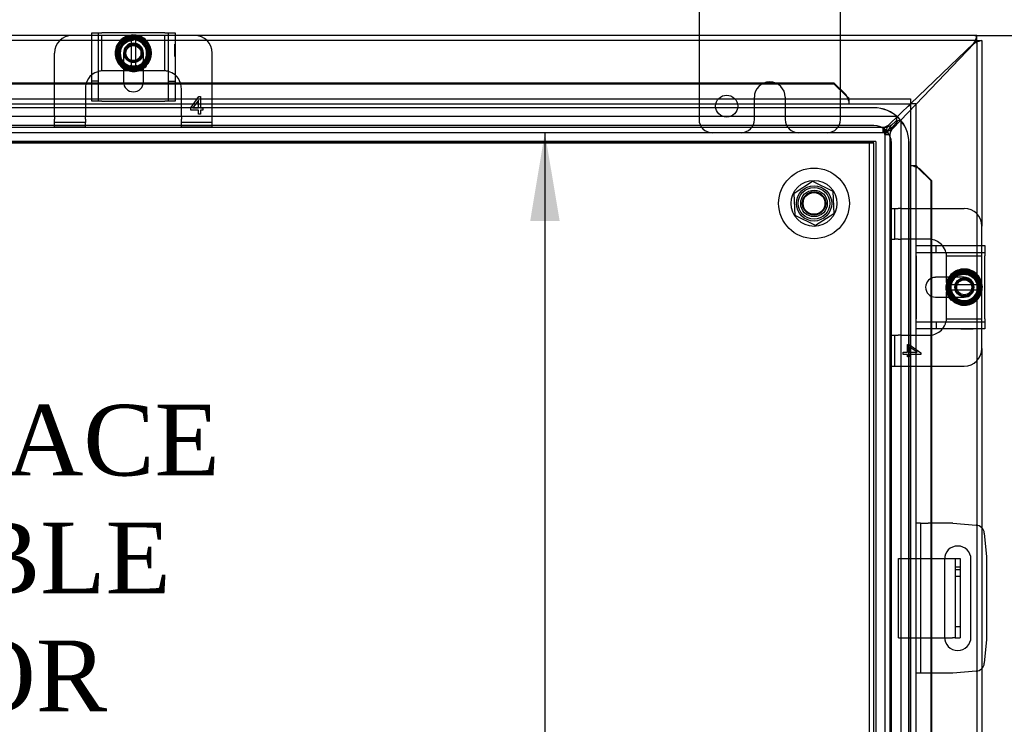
# Model space of a CAD drawing. Header units: inches. Extents: x 1 to 240, y -1 to 159.
# Tile 30 of 63: x 68 to 82, y 87 to 97. Entities that reach past the tile are written whole.
import ezdxf
from ezdxf.enums import TextEntityAlignment as Align
from ezdxf.lldxf.tags import DXFTag

# ---------------------------------------------------------------- set-up
doc = ezdxf.new("R2010")
doc.units = ezdxf.units.IN
doc.header["$MEASUREMENT"] = 0
for name, color, linetype in [('COM40153-1', 7, 'Continuous'), ('COM40153-2', 7, 'Continuous'), ('COM40678', 7, 'Continuous'), ('COM42667', 7, 'Continuous'), ('COM42780', 7, 'Continuous'), ('COM48588', 7, 'Continuous'), ('COM48600', 7, 'Continuous'), ('COM48614', 7, 'Continuous'), ('COM70220', 7, 'Continuous'), ('Default', 7, 'Continuous'), ('DV4_Default', 7, 'Continuous'), ('FET07720', 7, 'Continuous'), ('NTS166105', 7, 'Continuous'), ('SCC19011', 7, 'Continuous'), ('SPR20265', 7, 'Continuous'), ('STD26089', 7, 'Continuous'), ('WAF25035', 7, 'Continuous'), ('WAF25059', 7, 'Continuous')]:
    doc.layers.add(name, color=color, linetype=linetype)
doc.styles.add('SEACAD_Times_New_Roman', font='times.ttf')
tags = doc.linetypes.add('HIDDEN2', pattern=[0.1875, 0.125, -0.0625]).pattern_tags.tags
tags[6:7] = [DXFTag(74, 4), DXFTag(75, 0), DXFTag(340, '0'), DXFTag(46, 0.0), DXFTag(50, 0.0), DXFTag(44, 0.0), DXFTag(45, 0.0)]
tags[4:5] = [DXFTag(74, 4), DXFTag(75, 0), DXFTag(340, '0'), DXFTag(46, 0.0), DXFTag(50, 0.0), DXFTag(44, 0.0), DXFTag(45, 0.0)]
doc.dimstyles.new('HAMMOND_(STH_-_240x160)', dxfattribs={"dimtxt": 1, "dimasz": 1.25, "dimexe": 0.5, "dimexo": 0.5, "dimgap": 0.25, "dimtad": 0, "dimtih": 1, "dimtoh": 1, "dimlfac": 0.125, "dimzin": 0, "dimdsep": 46, "dimtxsty": 'SEACAD_Times_New_Roman', "dimblk1": '_SE_FILLED', "dimblk2": '_SE_FILLED', "dimsah": 1, "dimcen": 0.5, "dimadec": 0, "dimazin": 0, "dimtfac": 0.8, "dimtofl": 0, "dimtmove": 0, "dimatfit": 3, "dimfxl": 1, "dimtolj": 1, "dimtzin": 0, "dimarcsym": 0})

# ---------------------------------------------------------------- blocks, each defined once
blk = doc.blocks.new('SE5')
at = {"layer": 'COM40153-1', "color": 7, "linetype": 'HIDDEN2'}
for p, q in [((80.887, 88.565), (80.887, 89.69)), ((80.887, 89.69), (81.539, 89.69)), ((81.762, 89.565), (81.69, 89.565)), ((81.762, 89.527), (81.69, 89.527)), ((81.69, 89.44), (81.762, 89.44)), ((81.69, 88.727), (81.762, 88.727)), ((80.887, 88.565), (81.539, 88.565))]:
    blk.add_line(p, q, dxfattribs=at)
at = {"layer": 'COM40153-1', "color": 7, "linetype": 'Continuous'}
for p, q in [((81.539, 89.69), (81.654, 89.69)), ((81.654, 89.69), (81.69, 89.69)), ((81.69, 89.69), (81.762, 89.69)), ((81.69, 89.69), (81.69, 88.565)), ((81.762, 89.69), (81.762, 88.565)), ((81.539, 88.565), (81.654, 88.565)), ((81.69, 88.565), (81.654, 88.565)), ((81.69, 88.565), (81.762, 88.565))]:
    blk.add_line(p, q, dxfattribs=at)
at = {"layer": 'COM40153-2', "color": 7, "linetype": 'Continuous'}
for p, q in [((81.202, 90.19), (81.132, 90.19)), ((81.202, 90.19), (81.202, 88.065)), ((81.202, 90.19), (81.307, 90.19)), ((81.655, 90.19), (81.307, 90.19)), ((81.655, 90.19), (81.989, 90.161)), ((82.102, 90.047), (82.132, 89.713)), ((81.538, 89.677), (81.538, 88.577)), ((81.913, 88.577), (81.913, 89.677)), ((82.132, 89.713), (82.132, 88.542)), ((82.132, 88.542), (82.102, 88.208)), ((81.202, 88.065), (81.132, 88.065)), ((81.307, 88.065), (81.202, 88.065)), ((81.655, 88.065), (81.307, 88.065)), ((81.989, 88.094), (81.655, 88.065))]:
    blk.add_line(p, q, dxfattribs=at)
for centre, radius, start, end in [((81.978, 90.036), 0.125, 5, 85), ((81.726, 89.677), 0.188, 0, 180), ((81.726, 88.577), 0.188, 180, 0), ((81.978, 88.219), 0.125, 275, 355)]:
    blk.add_arc(centre, radius, start, end, dxfattribs=at)
at = {"layer": 'COM40678', "color": 7, "linetype": 'HIDDEN2'}
for p, q in [((80.444, 95.587), (59.694, 95.587)), ((80.569, 95.587), (80.444, 95.587)), ((80.474, 95.587), (80.474, 68.587)), ((80.569, 95.587), (80.569, 68.587))]:
    blk.add_line(p, q, dxfattribs=at)
blk.add_circle((79.694, 94.712), 0.25, dxfattribs=at)
at = {"layer": 'COM42667', "color": 7, "linetype": 'Continuous'}
for p, q in [((69.48, 97.126), (69.623, 97.126)), ((69.48, 96.19), (69.48, 97.126)), ((70.514, 97.126), (69.623, 97.126)), ((70.514, 97.126), (70.657, 97.126)), ((70.657, 97.126), (70.657, 96.19)), ((69.928, 96.631), (69.928, 96.431)), ((70.209, 96.431), (70.209, 96.631)), ((81.138, 93.971), (81.138, 94.114)), ((81.138, 94.114), (82.108, 94.114)), ((82.108, 94.114), (82.108, 93.971)), ((81.138, 93.971), (81.138, 93.08)), ((82.108, 93.08), (82.108, 93.971)), ((81.612, 93.666), (81.412, 93.666)), ((81.412, 93.385), (81.612, 93.385)), ((81.138, 92.937), (81.138, 93.08)), ((82.108, 93.08), (82.108, 92.937)), ((82.108, 92.937), (81.138, 92.937))]:
    blk.add_line(p, q, dxfattribs=at)
at = {"layer": 'COM42667', "color": 7, "linetype": 'HIDDEN2'}
for p, q in [((69.575, 96.156), (69.575, 97.126)), ((70.562, 97.126), (70.562, 96.156)), ((70.656, 96.963), (70.657, 96.963)), ((70.656, 96.93), (70.656, 96.963)), ((70.656, 96.93), (70.657, 96.93)), ((70.656, 96.905), (70.656, 96.93)), ((69.928, 96.837), (69.928, 96.631)), ((70.209, 96.631), (70.209, 96.837)), ((70.656, 96.905), (70.657, 96.905)), ((70.656, 96.79), (70.656, 96.905)), ((70.656, 96.899), (70.657, 96.899)), ((70.656, 96.82), (70.657, 96.82)), ((70.656, 96.79), (70.657, 96.79)), ((69.575, 96.44), (69.48, 96.44)), ((70.562, 96.44), (70.657, 96.44)), ((69.48, 96.156), (69.48, 96.19)), ((69.623, 96.156), (69.48, 96.156)), ((69.623, 96.156), (70.514, 96.156)), ((70.657, 96.156), (70.514, 96.156)), ((70.657, 96.19), (70.657, 96.156)), ((81.138, 94.019), (82.108, 94.019)), ((81.421, 94.019), (81.421, 94.114)), ((81.819, 93.666), (81.612, 93.666)), ((81.612, 93.385), (81.819, 93.385)), ((82.108, 93.032), (81.138, 93.032)), ((81.421, 93.032), (81.421, 92.937)), ((81.771, 92.938), (81.771, 92.937)), ((81.771, 92.938), (81.886, 92.938)), ((81.801, 92.938), (81.801, 92.937)), ((81.88, 92.938), (81.88, 92.937)), ((81.886, 92.938), (81.886, 92.937)), ((81.886, 92.938), (81.911, 92.938)), ((81.911, 92.938), (81.911, 92.937)), ((81.911, 92.938), (81.944, 92.938)), ((81.944, 92.938), (81.944, 92.937))]:
    blk.add_line(p, q, dxfattribs=at)
for centre, radius, start, end in [((70.069, 96.837), 0.141, 0, 180), ((81.819, 93.525), 0.14, 270, 90)]:
    blk.add_arc(centre, radius, start, end, dxfattribs=at)
at = {"layer": 'COM42667', "color": 7, "linetype": 'Continuous'}
for centre, radius, start, end in [((70.069, 96.431), 0.141, 180, 0), ((81.412, 93.525), 0.14, 90, 270)]:
    blk.add_arc(centre, radius, start, end, dxfattribs=at)
at = {"layer": 'COM42780', "color": 7, "linetype": 'Continuous'}
for p, q in [((69.48, 97.087), (69.203, 97.087)), ((70.934, 97.087), (70.657, 97.087)), ((68.953, 96.415), (68.953, 96.837)), ((71.184, 96.415), (71.184, 96.837)), ((70.003, 96.587), (69.928, 96.587)), ((70.209, 96.587), (70.137, 96.587)), ((81.356, 94.641), (81.819, 94.641)), ((82.069, 94.114), (82.069, 94.391)), ((81.569, 93.591), (81.569, 93.666)), ((81.569, 93.385), (81.569, 93.457)), ((82.069, 92.66), (82.069, 92.937)), ((81.356, 92.41), (81.819, 92.41))]:
    blk.add_line(p, q, dxfattribs=at)
at = {"layer": 'COM42780', "color": 7, "linetype": 'HIDDEN2'}
for p, q in [((69.576, 97.087), (69.48, 97.087)), ((69.624, 97.087), (69.576, 97.087)), ((69.629, 97.087), (69.624, 97.087)), ((69.624, 96.587), (69.624, 97.087)), ((69.772, 97.087), (69.629, 97.087)), ((70.013, 97.087), (69.772, 97.087)), ((70.366, 97.087), (70.115, 97.087)), ((70.509, 97.087), (70.366, 97.087)), ((70.514, 97.087), (70.509, 97.087)), ((70.562, 97.087), (70.514, 97.087)), ((70.514, 96.587), (70.514, 97.087)), ((70.657, 97.087), (70.562, 97.087)), ((69.64, 96.587), (69.629, 96.587)), ((69.772, 96.587), (69.64, 96.587)), ((69.928, 96.587), (69.772, 96.587)), ((70.366, 96.587), (70.209, 96.587)), ((70.497, 96.587), (70.366, 96.587)), ((70.509, 96.587), (70.497, 96.587)), ((68.953, 95.939), (68.953, 96.415)), ((71.184, 95.939), (71.184, 96.415)), ((69.39, 96.337), (69.39, 95.939)), ((70.747, 95.939), (70.747, 96.337)), ((70.879, 96.061), (70.994, 96.223)), ((70.994, 96.223), (71.019, 96.223)), ((71.019, 96.223), (71.019, 96.061)), ((70.988, 96.173), (70.909, 96.061)), ((70.988, 96.061), (70.988, 96.173)), ((70.879, 96.032), (70.879, 96.061)), ((70.988, 96.032), (70.879, 96.032)), ((70.909, 96.061), (70.988, 96.061)), ((70.988, 95.973), (70.988, 96.032)), ((71.019, 95.973), (70.988, 95.973)), ((71.019, 96.061), (71.052, 96.061)), ((71.052, 96.032), (71.019, 96.032)), ((71.019, 96.032), (71.019, 95.973)), ((71.052, 96.061), (71.052, 96.032)), ((68.953, 95.939), (68.953, 95.905)), ((68.953, 95.855), (68.953, 95.905)), ((69.39, 95.855), (68.953, 95.855)), ((68.953, 95.788), (68.953, 95.855)), ((69.39, 95.905), (69.39, 95.939)), ((69.39, 95.905), (69.39, 95.855)), ((69.39, 95.788), (69.39, 95.855)), ((70.747, 95.939), (70.747, 95.905)), ((70.747, 95.855), (70.747, 95.905)), ((71.184, 95.855), (70.747, 95.855)), ((70.747, 95.788), (70.747, 95.855)), ((71.184, 95.905), (71.184, 95.939)), ((71.184, 95.855), (71.184, 95.905)), ((71.184, 95.788), (71.184, 95.855)), ((69.39, 95.788), (68.953, 95.788)), ((71.184, 95.788), (70.747, 95.788)), ((80.769, 94.641), (80.836, 94.641)), ((80.769, 94.204), (80.769, 94.641)), ((80.836, 94.204), (80.836, 94.641)), ((80.836, 94.641), (80.886, 94.641)), ((80.92, 94.641), (80.886, 94.641)), ((80.92, 94.641), (81.356, 94.641)), ((80.769, 94.204), (80.836, 94.204)), ((80.886, 94.204), (80.836, 94.204)), ((80.886, 94.204), (80.92, 94.204)), ((81.319, 94.204), (80.92, 94.204)), ((82.069, 94.018), (82.069, 94.114)), ((82.069, 93.97), (82.069, 94.018)), ((81.568, 93.97), (82.069, 93.97)), ((81.569, 93.954), (81.568, 93.965)), ((81.569, 93.822), (81.569, 93.954)), ((82.069, 93.965), (82.069, 93.97)), ((82.069, 93.822), (82.069, 93.965)), ((81.569, 93.666), (81.569, 93.822)), ((82.069, 93.581), (82.069, 93.822)), ((82.069, 93.228), (82.069, 93.479)), ((81.569, 93.228), (81.569, 93.385)), ((81.569, 93.097), (81.569, 93.228)), ((82.069, 93.085), (82.069, 93.228)), ((81.568, 93.085), (81.569, 93.097)), ((81.568, 93.08), (82.069, 93.08)), ((82.069, 93.08), (82.069, 93.085)), ((82.069, 93.032), (82.069, 93.08)), ((82.069, 92.937), (82.069, 93.032)), ((80.769, 92.847), (80.836, 92.847)), ((80.769, 92.41), (80.769, 92.847)), ((80.836, 92.41), (80.836, 92.847)), ((80.836, 92.847), (80.886, 92.847)), ((80.92, 92.847), (80.886, 92.847)), ((80.92, 92.847), (81.319, 92.847)), ((80.954, 92.575), (80.954, 92.606)), ((80.954, 92.606), (81.014, 92.606)), ((81.014, 92.606), (81.014, 92.715)), ((81.014, 92.715), (81.042, 92.715)), ((81.042, 92.715), (81.204, 92.6)), ((81.155, 92.606), (81.042, 92.685)), ((81.042, 92.685), (81.042, 92.606)), ((81.042, 92.606), (81.155, 92.606)), ((81.204, 92.6), (81.204, 92.575)), ((81.014, 92.575), (80.954, 92.575)), ((81.014, 92.542), (81.014, 92.575)), ((81.042, 92.542), (81.014, 92.542)), ((81.204, 92.575), (81.042, 92.575)), ((81.042, 92.575), (81.042, 92.542)), ((80.769, 92.41), (80.836, 92.41)), ((80.836, 92.41), (80.886, 92.41)), ((80.886, 92.41), (80.92, 92.41)), ((80.92, 92.41), (81.356, 92.41))]:
    blk.add_line(p, q, dxfattribs=at)
for centre, radius in [((70.069, 96.837), 0.195), ((70.069, 96.837), 0.125), ((70.069, 96.837), 0.106), ((81.819, 93.525), 0.195), ((81.819, 93.525), 0.125), ((81.819, 93.525), 0.106)]:
    blk.add_circle(centre, radius, dxfattribs=at)
at = {"layer": 'COM42780', "color": 7, "linetype": 'Continuous'}
for centre, start, end in [((69.203, 96.837), 90, 180), ((70.934, 96.837), 0, 90), ((69.64, 96.337), 129.9324, 161.9957), ((70.497, 96.337), 18.0043, 50.0676), ((81.819, 94.391), 0, 90), ((81.319, 93.954), 39.9324, 81.31), ((81.319, 93.097), 278.69, 320.0676), ((81.819, 92.66), 270, 0)]:
    blk.add_arc(centre, 0.25, start, end, dxfattribs=at)
at = {"layer": 'COM42780', "color": 7, "linetype": 'HIDDEN2'}
for centre, start, end in [((69.64, 96.337), 105.0028, 129.9324), ((69.64, 96.337), 93.8357, 105.0028), ((69.64, 96.337), 92.6763, 93.8357), ((70.497, 96.337), 86.1643, 87.3237), ((70.497, 96.337), 74.9972, 86.1643), ((70.497, 96.337), 50.0676, 74.9972), ((69.64, 96.337), 161.9957, 180), ((70.497, 96.337), 0, 18.0043), ((81.319, 93.954), 81.31, 90), ((81.319, 93.954), 15.0028, 39.9324), ((81.319, 93.954), 3.8357, 15.0028), ((81.319, 93.954), 2.6763, 3.8357), ((81.319, 93.097), 320.0676, 344.9972), ((81.319, 93.097), 344.9972, 356.1643), ((81.319, 93.097), 356.1643, 357.3237), ((81.319, 93.097), 270, 278.69)]:
    blk.add_arc(centre, 0.25, start, end, dxfattribs=at)
at = {"layer": 'COM48588', "color": 7, "linetype": 'Continuous'}
for p, q in [((69.203, 97.087), (58.141, 97.087)), ((81.997, 97.087), (70.934, 97.087)), ((81.997, 97.086), (81.997, 97.087)), ((81.997, 97.015), (81.997, 97.086)), ((81.06, 96.119), (81.955, 96.979)), ((81.955, 96.979), (81.966, 96.999)), ((81.955, 96.979), (81.966, 96.986))]:
    blk.add_line(p, q, dxfattribs=at)
at = {"layer": 'COM48588', "color": 7, "linetype": 'HIDDEN2'}
for p, q in [((70.004, 97.015), (58.141, 97.015)), ((81.996, 97.015), (70.129, 97.015)), ((80.749, 95.82), (81.06, 96.119)), ((80.852, 95.942), (59.286, 95.942)), ((80.789, 95.82), (80.851, 95.875)), ((80.686, 95.784), (59.451, 95.784)), ((80.686, 95.712), (59.451, 95.712)), ((80.667, 95.785), (80.667, 95.784)), ((80.667, 95.784), (80.667, 95.712)), ((80.686, 95.784), (80.686, 95.712))]:
    blk.add_line(p, q, dxfattribs=at)
at = {"layer": 'COM48588', "color": 7, "linetype": 'Continuous'}
for centre, radius, start, end in [((81.704, 97.141), 0.298, 331.6341, 349.449), ((81.927, 97.059), 0.0825, 298.5069, 328.1613)]:
    blk.add_arc(centre, radius, start, end, dxfattribs=at)
at = {"layer": 'COM48588', "color": 7, "linetype": 'HIDDEN2'}
for centre, radius, start, end in [((80.822, 95.909), 0.045, 311.3644, 48.2294), ((80.627, 95.991), 0.21, 280.8736, 305.4939), ((80.669, 96), 0.216, 274.5091, 303.884)]:
    blk.add_arc(centre, radius, start, end, dxfattribs=at)
for points in [[(80.749, 95.82), (80.742, 95.808), (80.735, 95.796), (80.721, 95.773), (80.715, 95.762), (80.701, 95.743), (80.694, 95.735), (80.68, 95.722), (80.673, 95.717), (80.667, 95.715)], [(80.789, 95.82), (80.781, 95.806), (80.772, 95.792), (80.755, 95.766), (80.746, 95.754), (80.729, 95.734), (80.72, 95.726), (80.703, 95.715), (80.695, 95.712), (80.686, 95.712)]]:
    blk.add_open_spline(points, degree=3, knots=[0, 0, 0, 0, 0.25, 0.25, 0.5, 0.5, 0.75, 0.75, 1, 1, 1, 1], dxfattribs=at)
at = {"layer": 'COM48600', "color": 7, "linetype": 'Continuous'}
for p, q in [((60.099, 96.415), (69.48, 96.415)), ((60.099, 96.402), (69.48, 96.402)), ((69.929, 96.415), (70.208, 96.415)), ((69.931, 96.402), (70.206, 96.402)), ((70.657, 96.415), (79.976, 96.415)), ((70.657, 96.402), (79.976, 96.402)), ((79.976, 96.415), (79.976, 96.402)), ((79.976, 96.415), (80.149, 96.245)), ((79.976, 96.402), (80.149, 96.232)), ((80.149, 96.232), (80.149, 96.245)), ((59.016, 96.19), (81.06, 96.19)), ((80.185, 96.19), (80.185, 96.203)), ((81.06, 96.118), (81.024, 96.082)), ((81.06, 96.118), (81.024, 96.082)), ((81.06, 96.19), (81.06, 96.118)), ((81.132, 96.118), (81.06, 96.118)), ((81.132, 96.118), (81.132, 68.057)), ((81.144, 95.243), (81.132, 95.243)), ((81.174, 95.207), (81.344, 95.035)), ((81.174, 95.207), (81.186, 95.207)), ((81.186, 95.207), (81.356, 95.035)), ((81.344, 95.035), (81.344, 94.114)), ((81.356, 95.035), (81.344, 95.035)), ((81.356, 95.035), (81.356, 94.114)), ((81.344, 93.648), (81.344, 93.403)), ((81.356, 93.654), (81.356, 93.396)), ((81.344, 92.937), (81.344, 90.19)), ((81.356, 92.937), (81.356, 90.19)), ((81.344, 88.065), (81.344, 82.676)), ((81.356, 88.065), (81.356, 82.676))]:
    blk.add_line(p, q, dxfattribs=at)
at = {"layer": 'COM48600', "color": 7, "linetype": 'HIDDEN2'}
for p, q in [((69.48, 96.415), (69.929, 96.415)), ((69.48, 96.402), (69.931, 96.402)), ((70.206, 96.402), (70.657, 96.402)), ((70.208, 96.415), (70.657, 96.415)), ((80.161, 96.221), (80.161, 96.212)), ((59.016, 96.118), (81.06, 96.118)), ((80.185, 96.19), (80.185, 96.118)), ((81.06, 96.118), (81.06, 68.057)), ((81.132, 95.243), (81.06, 95.243)), ((81.154, 95.22), (81.163, 95.22)), ((81.344, 94.114), (81.344, 93.648)), ((81.356, 94.114), (81.356, 93.654)), ((81.344, 93.403), (81.344, 92.937)), ((81.356, 93.396), (81.356, 92.937)), ((81.344, 90.19), (81.344, 88.065)), ((81.356, 90.19), (81.356, 88.065))]:
    blk.add_line(p, q, dxfattribs=at)
at = {"layer": 'COM48600', "color": 7, "linetype": 'Continuous'}
for centre, radius, start, end in [((81.236, 96.63), 1.153, 199.542, 200.5358), ((80.418, 96.521), 0.395, 226.9946, 233.6858), ((81.462, 95.476), 0.395, 216.3142, 223.0054), ((81.572, 96.294), 1.153, 249.4642, 250.458)]:
    blk.add_arc(centre, radius, start, end, dxfattribs=at)
at = {"layer": 'COM48600', "color": 7, "linetype": 'HIDDEN2'}
for centre, start, end in [((81.236, 96.63), 200.5358, 204.2658), ((81.572, 96.294), 245.7342, 249.4642)]:
    blk.add_arc(centre, 1.153, start, end, dxfattribs=at)
at = {"layer": 'COM48614', "color": 7, "linetype": 'Continuous'}
for p, q in [((81.961, 96.973), (81.132, 96.111)), ((81.967, 96.985), (81.961, 96.973)), ((81.981, 96.985), (81.961, 96.973)), ((81.996, 97.015), (82.068, 97.015)), ((82.069, 97.015), (82.068, 97.015)), ((82.069, 97.015), (82.069, 94.391)), ((82.069, 92.66), (82.069, 90.122)), ((82.069, 88.133), (82.069, 82.953))]:
    blk.add_line(p, q, dxfattribs=at)
at = {"layer": 'COM48614', "color": 7, "linetype": 'HIDDEN2'}
for p, q in [((81.997, 97.015), (81.997, 82.152)), ((81.132, 96.111), (80.802, 95.768)), ((80.869, 95.87), (80.802, 95.792)), ((80.924, 95.88), (80.924, 68.294)), ((80.694, 95.688), (80.694, 68.487)), ((80.766, 95.688), (80.694, 95.688)), ((80.694, 95.685), (80.766, 95.685)), ((80.766, 95.688), (80.766, 68.487)), ((80.766, 95.685), (80.766, 95.685)), ((82.069, 90.122), (82.069, 88.133))]:
    blk.add_line(p, q, dxfattribs=at)
at = {"layer": 'COM48614', "color": 7, "linetype": 'Continuous'}
for centre, radius, start, end in [((82.04, 96.945), 0.0828, 121.9634, 151.4577), ((82.122, 96.723), 0.297, 100.5788, 118.3944)]:
    blk.add_arc(centre, radius, start, end, dxfattribs=at)
at = {"layer": 'COM48614', "color": 7, "linetype": 'HIDDEN2'}
for centre, radius, start, end in [((80.903, 95.84), 0.045, 62.7061, 139), ((80.985, 95.671), 0.22, 146.4765, 175.568), ((80.972, 95.646), 0.21, 144.4978, 169.0966)]:
    blk.add_arc(centre, radius, start, end, dxfattribs=at)
for points in [[(80.694, 95.688), (80.694, 95.696), (80.696, 95.705), (80.707, 95.723), (80.715, 95.731), (80.735, 95.749), (80.747, 95.757), (80.773, 95.775), (80.787, 95.784), (80.802, 95.792)], [(80.696, 95.685), (80.698, 95.692), (80.703, 95.699), (80.716, 95.713), (80.724, 95.72), (80.743, 95.733), (80.754, 95.74), (80.777, 95.754), (80.789, 95.761), (80.802, 95.768)]]:
    blk.add_open_spline(points, degree=3, knots=[0, 0, 0, 0, 0.25, 0.25, 0.5, 0.5, 0.75, 0.75, 1, 1, 1, 1], dxfattribs=at)
at = {"layer": 'COM70220', "color": 7, "linetype": 'HIDDEN2'}
for p, q in [((80.538, 96.065), (59.6, 96.065)), ((80.538, 96.064), (59.6, 96.064)), ((80.538, 95.815), (59.6, 95.815)), ((80.538, 95.566), (59.6, 95.566)), ((80.538, 95.565), (59.6, 95.565)), ((80.538, 68.61), (80.538, 95.565)), ((80.539, 68.61), (80.539, 95.565)), ((80.788, 68.61), (80.788, 95.565)), ((81.037, 68.61), (81.037, 95.565)), ((81.038, 68.61), (81.038, 95.565))]:
    blk.add_line(p, q, dxfattribs=at)
for radius in [0.5, 0.499, 0.25, 0.001]:
    blk.add_arc((80.538, 95.565), radius, 0, 90, dxfattribs=at)
at = {"layer": 'FET07720', "color": 7, "linetype": 'Continuous'}
for p, q in [((78.069, 98.025), (78.069, 97.087)), ((80.069, 97.087), (80.069, 98.025))]:
    blk.add_line(p, q, dxfattribs=at)
at = {"layer": 'FET07720', "color": 7, "linetype": 'HIDDEN2'}
for p, q in [((78.069, 97.087), (78.069, 95.9)), ((80.069, 95.9), (80.069, 97.087)), ((79.068, 96.43), (79.069, 96.43)), ((78.85, 95.9), (78.85, 96.212)), ((79.287, 96.212), (79.287, 95.9))]:
    blk.add_line(p, q, dxfattribs=at)
blk.add_circle((78.459, 96.087), 0.156, dxfattribs=at)
for centre, radius, start, end in [((79.068, 96.212), 0.218, 90, 180), ((79.069, 96.212), 0.218, 0, 90), ((78.256, 95.9), 0.188, 180, 270), ((78.663, 95.9), 0.188, 270, 0), ((79.474, 95.9), 0.188, 180, 270), ((79.881, 95.9), 0.188, 270, 0)]:
    blk.add_arc(centre, radius, start, end, dxfattribs=at)
at = {"layer": 'NTS166105', "color": 7, "linetype": 'HIDDEN2'}
for p, q in [((79.415, 94.857), (79.674, 95.026)), ((79.674, 95.026), (79.959, 94.884)), ((79.428, 94.541), (79.415, 94.857)), ((79.959, 94.884), (79.975, 94.566)), ((79.975, 94.566), (79.716, 94.397)), ((79.716, 94.397), (79.428, 94.541))]:
    blk.add_line(p, q, dxfattribs=at)
for radius in [0.188, 0.154]:
    blk.add_circle((79.694, 94.712), radius, dxfattribs=at)
at = {"layer": 'SCC19011', "color": 7, "linetype": 'Continuous'}
for p, q in [((69.96, 97.052), (69.828, 96.837)), ((70.035, 97.052), (69.96, 97.052)), ((70.103, 97.052), (70.035, 97.052)), ((70.035, 97.052), (70.035, 97.032)), ((70.035, 97.032), (70.035, 97.022)), ((70.035, 97.022), (70.035, 96.653)), ((70.178, 97.052), (70.103, 97.052)), ((70.103, 97.032), (70.103, 97.052)), ((70.103, 97.022), (70.103, 97.032)), ((70.103, 96.653), (70.103, 97.022)), ((70.31, 96.837), (70.178, 97.052)), ((69.828, 96.837), (69.96, 96.622)), ((70.178, 96.622), (70.31, 96.837)), ((70.035, 96.653), (70.035, 96.643)), ((70.035, 96.643), (70.035, 96.622)), ((70.103, 96.643), (70.103, 96.653)), ((70.103, 96.622), (70.103, 96.643)), ((69.96, 96.622), (70.035, 96.622)), ((70.035, 96.622), (70.103, 96.622)), ((70.103, 96.622), (70.178, 96.622)), ((81.819, 93.766), (81.604, 93.634)), ((82.034, 93.634), (81.819, 93.766)), ((81.604, 93.634), (81.604, 93.559)), ((82.034, 93.559), (82.034, 93.634)), ((81.604, 93.559), (81.604, 93.491)), ((81.624, 93.559), (81.604, 93.559)), ((81.604, 93.491), (81.604, 93.416)), ((81.604, 93.491), (81.624, 93.491)), ((81.634, 93.559), (81.624, 93.559)), ((81.624, 93.491), (81.634, 93.491)), ((82.003, 93.559), (81.634, 93.559)), ((81.634, 93.491), (82.003, 93.491)), ((82.013, 93.559), (82.003, 93.559)), ((82.003, 93.491), (82.013, 93.491)), ((82.034, 93.559), (82.013, 93.559)), ((82.013, 93.491), (82.034, 93.491)), ((82.034, 93.491), (82.034, 93.559)), ((82.034, 93.416), (82.034, 93.491)), ((81.604, 93.416), (81.819, 93.284)), ((81.819, 93.284), (82.034, 93.416))]:
    blk.add_line(p, q, dxfattribs=at)
at = {"layer": 'SCC19011', "color": 7, "linetype": 'HIDDEN2'}
for centre in [(70.069, 96.837), (81.819, 93.525)]:
    blk.add_circle(centre, 0.122, dxfattribs=at)
at = {"layer": 'SCC19011', "color": 7, "linetype": 'Continuous'}
for centre, radius, start, end in [((70.069, 96.837), 0.188, 100.4474, 259.5526), ((70.069, 96.837), 0.187, 280.4474, 79.5526), ((81.819, 93.525), 0.188, 10.4474, 169.5526), ((81.819, 93.525), 0.188, 190.4474, 349.5526)]:
    blk.add_arc(centre, radius, start, end, dxfattribs=at)
at = {"layer": 'SPR20265', "color": 7, "linetype": 'HIDDEN2'}
for p, q in [((70.069, 97.02), (70.069, 97.055)), ((70.254, 96.652), (70.229, 96.677)), ((82.001, 93.525), (82.036, 93.525)), ((81.634, 93.34), (81.658, 93.365))]:
    blk.add_line(p, q, dxfattribs=at)
for points, knots in [([(70.21, 96.627), (70.229, 96.64), (70.271, 96.677), (70.315, 96.753), (70.329, 96.847), (70.308, 96.941), (70.255, 97.02), (70.177, 97.076), (70.085, 97.099), (69.99, 97.088), (69.906, 97.044), (69.842, 96.972), (69.809, 96.883), (69.809, 96.787), (69.843, 96.7), (69.889, 96.647), (69.92, 96.624), (69.927, 96.619)], [0.8028925, 0.8028925, 0.8028925, 0.8028925, 0.8112914, 0.8223931, 0.8334948, 0.8445983, 0.8557003, 0.8668021, 0.8779027, 0.8890041, 0.9001067, 0.9112098, 0.9223136, 0.9334157, 0.9445065, 0.955056, 0.9580988, 0.9580988, 0.9580988, 0.9580988]), ([(69.855, 96.886), (69.848, 96.856), (69.847, 96.792), (69.884, 96.705), (69.955, 96.64), (70.047, 96.61), (70.142, 96.621), (70.225, 96.67), (70.28, 96.748), (70.298, 96.843), (70.277, 96.936), (70.219, 97.013), (70.135, 97.059), (70.039, 97.068), (69.949, 97.036), (69.878, 96.972), (69.84, 96.884), (69.84, 96.788), (69.879, 96.7), (69.949, 96.635), (70.04, 96.604), (70.135, 96.611), (70.22, 96.656), (70.28, 96.731), (70.306, 96.823), (70.293, 96.918), (70.243, 97), (70.165, 97.056), (70.072, 97.077), (69.977, 97.059), (69.898, 97.006), (69.845, 96.927), (69.827, 96.832), (69.848, 96.739), (69.903, 96.66), (69.984, 96.61), (70.079, 96.594), (70.172, 96.617), (70.249, 96.673), (70.299, 96.755), (70.314, 96.849), (70.291, 96.942), (70.234, 97.02), (70.152, 97.069), (70.058, 97.084), (69.965, 97.062), (69.887, 97.006), (69.836, 96.925), (69.82, 96.831), (69.84, 96.737), (69.894, 96.659), (69.974, 96.605), (70.067, 96.587), (70.149, 96.601), (70.194, 96.625), (70.209, 96.636)], [0.034752, 0.034752, 0.034752, 0.034752, 0.0456072, 0.0566993, 0.0677916, 0.0788813, 0.0899732, 0.1010652, 0.1121593, 0.123253, 0.1343442, 0.1454373, 0.156529, 0.1676234, 0.1787178, 0.1898116, 0.200905, 0.2119972, 0.2230929, 0.2341872, 0.2452831, 0.2563771, 0.2674708, 0.2785654, 0.28966, 0.3007576, 0.3118528, 0.3229492, 0.3340432, 0.3451384, 0.3562353, 0.3673323, 0.3784297, 0.3895246, 0.4006213, 0.4117166, 0.4228156, 0.4339132, 0.4450112, 0.4561079, 0.4672039, 0.4783017, 0.4893995, 0.5004992, 0.5115966, 0.5226954, 0.5337915, 0.544891, 0.5559893, 0.5670899, 0.5781889, 0.5892874, 0.6003855, 0.6114838, 0.6182179, 0.6182179, 0.6182179, 0.6182179]), ([(70.229, 96.677), (70.206, 96.658), (70.161, 96.624), (70.068, 96.605), (69.983, 96.625), (69.913, 96.668), (69.865, 96.733), (69.841, 96.811), (69.848, 96.893), (69.881, 96.967), (69.94, 97.024), (70.014, 97.058), (70.096, 97.062), (70.16, 97.042), (70.193, 97.02), (70.203, 97.012)], [0, 0, 0, 0, 0.0112469, 0.0252682, 0.0367371, 0.0476376, 0.0587408, 0.0698533, 0.080966, 0.0920765, 0.1031883, 0.1142994, 0.1254131, 0.1365249, 0.1418271, 0.1418271, 0.1418271, 0.1418271]), ([(69.879, 96.752), (69.878, 96.752), (69.868, 96.777), (69.856, 96.83), (69.865, 96.889), (69.878, 96.918), (69.88, 96.923)], [0.43640128, 0.43640128, 0.43640128, 0.43640128, 0.43649234, 0.44759977, 0.45870607, 0.46079764, 0.46079764, 0.46079764, 0.46079764]), ([(69.892, 96.946), (69.899, 96.957), (69.923, 96.989), (69.978, 97.029), (70.058, 97.048), (70.138, 97.036), (70.209, 96.994), (70.257, 96.929), (70.278, 96.849), (70.266, 96.769), (70.224, 96.698), (70.158, 96.65), (70.079, 96.63), (69.998, 96.643), (69.928, 96.686), (69.881, 96.753), (69.863, 96.833), (69.878, 96.913), (69.924, 96.981), (69.992, 97.027), (70.073, 97.041), (70.152, 97.022), (70.218, 96.974), (70.26, 96.903), (70.27, 96.822), (70.246, 96.743), (70.194, 96.68), (70.12, 96.644), (70.038, 96.64), (69.962, 96.669), (69.904, 96.727), (69.873, 96.803), (69.877, 96.885), (69.913, 96.959), (69.977, 97.011), (70.056, 97.033), (70.137, 97.021), (70.192, 96.985), (70.216, 96.956), (70.222, 96.947)], [0.464438, 0.464438, 0.464438, 0.464438, 0.4698156, 0.4809232, 0.4920326, 0.503138, 0.5142446, 0.52535, 0.5364578, 0.547565, 0.5586721, 0.5697781, 0.5808823, 0.5919888, 0.603094, 0.6142018, 0.6253066, 0.6364118, 0.6475152, 0.6586197, 0.6697249, 0.6808298, 0.6919358, 0.7030382, 0.714142, 0.7252447, 0.7363492, 0.7474536, 0.7585562, 0.7696589, 0.7807596, 0.7918635, 0.8029663, 0.8140692, 0.8251712, 0.836271, 0.8473724, 0.8584731, 0.862923, 0.862923, 0.862923, 0.862923]), ([(69.897, 96.769), (69.89, 96.786), (69.88, 96.83), (69.89, 96.895), (69.923, 96.956), (69.984, 97.008), (70.036, 97.017), (70.069, 97.02)], [0.95046325, 0.95046325, 0.95046325, 0.95046325, 0.95824793, 0.96865358, 0.9770936, 0.98730809, 1, 1, 1, 1]), ([(69.922, 96.994), (69.928, 97), (69.955, 97.022), (70.011, 97.049), (70.092, 97.055), (70.165, 97.032), (70.204, 97.003), (70.219, 96.988)], [0.28879014, 0.28879014, 0.28879014, 0.28879014, 0.29207573, 0.30318617, 0.31429358, 0.32540417, 0.3342706, 0.3342706, 0.3342706, 0.3342706]), ([(70.069, 97.055), (70.035, 97.052), (69.986, 97.045), (69.94, 97.015), (69.923, 97)], [0, 0, 0, 0, 0.01093327, 0.01877746, 0.01877746, 0.01877746, 0.01877746]), ([(69.86, 96.783), (69.858, 96.788), (69.852, 96.818), (69.852, 96.856), (69.859, 96.888), (69.861, 96.894)], [0.25678082, 0.25678082, 0.25678082, 0.25678082, 0.25874448, 0.26985449, 0.27231226, 0.27231226, 0.27231226, 0.27231226]), ([(70.27, 96.903), (70.278, 96.879), (70.284, 96.832), (70.275, 96.786), (70.268, 96.766)], [0.3480461, 0.3480461, 0.3480461, 0.3480461, 0.35873317, 0.3673569, 0.3673569, 0.3673569, 0.3673569]), ([(70.284, 96.879), (70.287, 96.865), (70.29, 96.835), (70.286, 96.806), (70.283, 96.791)], [0.16392013, 0.16392013, 0.16392013, 0.16392013, 0.1698589, 0.17613515, 0.17613515, 0.17613515, 0.17613515]), ([(69.849, 96.715), (69.852, 96.71), (69.871, 96.677), (69.906, 96.641), (69.944, 96.618), (69.954, 96.613)], [0.75353292, 0.75353292, 0.75353292, 0.75353292, 0.75578627, 0.7668873, 0.77119195, 0.77119195, 0.77119195, 0.77119195]), ([(70.223, 96.694), (70.22, 96.691), (70.198, 96.669), (70.149, 96.637), (70.069, 96.623), (69.988, 96.638), (69.936, 96.673), (69.913, 96.698), (69.908, 96.705)], [0.37922098, 0.37922098, 0.37922098, 0.37922098, 0.38094922, 0.39205781, 0.40316665, 0.41427643, 0.42538516, 0.42868152, 0.42868152, 0.42868152, 0.42868152]), ([(70.049, 96.621), (70.036, 96.622), (69.997, 96.629), (69.956, 96.65), (69.931, 96.669), (69.928, 96.673)], [0.21995858, 0.21995858, 0.21995858, 0.21995858, 0.22541447, 0.23652458, 0.23853227, 0.23853227, 0.23853227, 0.23853227]), ([(70.117, 96.657), (70.115, 96.656), (70.087, 96.65), (70.055, 96.649), (70.026, 96.656), (70.024, 96.657)], [0.91315801, 0.91315801, 0.91315801, 0.91315801, 0.91397592, 0.92507741, 0.92612869, 0.92612869, 0.92612869, 0.92612869]), ([(70.21, 96.671), (70.197, 96.66), (70.16, 96.635), (70.117, 96.623), (70.091, 96.621)], [0.19601695, 0.19601695, 0.19601695, 0.19601695, 0.20319267, 0.2141853, 0.2141853, 0.2141853, 0.2141853]), ([(81.867, 93.739), (81.837, 93.746), (81.774, 93.747), (81.686, 93.71), (81.621, 93.639), (81.592, 93.547), (81.602, 93.452), (81.651, 93.369), (81.73, 93.314), (81.824, 93.296), (81.917, 93.317), (81.994, 93.375), (82.04, 93.459), (82.049, 93.555), (82.018, 93.645), (81.953, 93.716), (81.865, 93.754), (81.769, 93.754), (81.681, 93.715), (81.616, 93.645), (81.585, 93.554), (81.592, 93.459), (81.637, 93.374), (81.712, 93.314), (81.804, 93.288), (81.899, 93.301), (81.981, 93.351), (82.037, 93.429), (82.058, 93.522), (82.041, 93.617), (81.988, 93.696), (81.908, 93.749), (81.813, 93.767), (81.72, 93.746), (81.642, 93.691), (81.591, 93.61), (81.575, 93.515), (81.598, 93.422), (81.654, 93.345), (81.736, 93.295), (81.831, 93.28), (81.924, 93.303), (82.001, 93.36), (82.051, 93.442), (82.066, 93.536), (82.043, 93.629), (81.988, 93.707), (81.906, 93.758), (81.812, 93.774), (81.719, 93.754), (81.64, 93.7), (81.587, 93.62), (81.568, 93.527), (81.583, 93.445), (81.607, 93.4), (81.617, 93.385)], [0.034752, 0.034752, 0.034752, 0.034752, 0.0456072, 0.0566993, 0.0677916, 0.0788813, 0.0899732, 0.1010652, 0.1121593, 0.123253, 0.1343442, 0.1454373, 0.156529, 0.1676234, 0.1787178, 0.1898116, 0.200905, 0.2119972, 0.2230929, 0.2341872, 0.2452831, 0.2563771, 0.2674708, 0.2785654, 0.28966, 0.3007576, 0.3118528, 0.3229492, 0.3340432, 0.3451384, 0.3562353, 0.3673323, 0.3784297, 0.3895246, 0.4006213, 0.4117166, 0.4228156, 0.4339132, 0.4450112, 0.4561079, 0.4672039, 0.4783017, 0.4893995, 0.5004992, 0.5115966, 0.5226954, 0.5337915, 0.544891, 0.5559893, 0.5670899, 0.5781889, 0.5892874, 0.6003855, 0.6114838, 0.6182179, 0.6182179, 0.6182179, 0.6182179]), ([(81.658, 93.365), (81.639, 93.388), (81.605, 93.433), (81.587, 93.526), (81.606, 93.611), (81.65, 93.681), (81.715, 93.729), (81.793, 93.753), (81.874, 93.746), (81.948, 93.713), (82.005, 93.654), (82.039, 93.58), (82.043, 93.498), (82.023, 93.434), (82.001, 93.401), (81.994, 93.391)], [0, 0, 0, 0, 0.0112469, 0.0252682, 0.0367371, 0.0476376, 0.0587408, 0.0698533, 0.080966, 0.0920765, 0.1031883, 0.1142994, 0.1254131, 0.1365249, 0.1418271, 0.1418271, 0.1418271, 0.1418271]), ([(81.697, 93.745), (81.691, 93.742), (81.659, 93.723), (81.622, 93.688), (81.6, 93.65), (81.594, 93.64)], [0.75353292, 0.75353292, 0.75353292, 0.75353292, 0.75578627, 0.7668873, 0.77119195, 0.77119195, 0.77119195, 0.77119195]), ([(81.608, 93.384), (81.621, 93.365), (81.658, 93.323), (81.734, 93.279), (81.829, 93.265), (81.922, 93.286), (82.001, 93.339), (82.057, 93.417), (82.08, 93.509), (82.069, 93.604), (82.025, 93.688), (81.954, 93.752), (81.864, 93.785), (81.769, 93.785), (81.681, 93.751), (81.628, 93.705), (81.605, 93.674), (81.601, 93.667)], [0.8028925, 0.8028925, 0.8028925, 0.8028925, 0.8112914, 0.8223931, 0.8334948, 0.8445983, 0.8557003, 0.8668021, 0.8779027, 0.8890041, 0.9001067, 0.9112098, 0.9223136, 0.9334157, 0.9445065, 0.955056, 0.9580988, 0.9580988, 0.9580988, 0.9580988]), ([(81.927, 93.702), (81.938, 93.695), (81.97, 93.671), (82.01, 93.616), (82.03, 93.536), (82.018, 93.456), (81.976, 93.385), (81.91, 93.337), (81.831, 93.316), (81.75, 93.328), (81.679, 93.37), (81.631, 93.436), (81.611, 93.515), (81.624, 93.596), (81.667, 93.666), (81.734, 93.713), (81.814, 93.731), (81.895, 93.716), (81.963, 93.67), (82.008, 93.602), (82.022, 93.521), (82.004, 93.442), (81.955, 93.376), (81.884, 93.334), (81.803, 93.324), (81.724, 93.348), (81.662, 93.4), (81.625, 93.474), (81.621, 93.556), (81.651, 93.632), (81.708, 93.69), (81.785, 93.721), (81.867, 93.717), (81.94, 93.681), (81.992, 93.617), (82.014, 93.538), (82.002, 93.457), (81.966, 93.402), (81.937, 93.378), (81.929, 93.372)], [0.464438, 0.464438, 0.464438, 0.464438, 0.4698156, 0.4809232, 0.4920326, 0.503138, 0.5142446, 0.52535, 0.5364578, 0.547565, 0.5586721, 0.5697781, 0.5808823, 0.5919888, 0.603094, 0.6142018, 0.6253066, 0.6364118, 0.6475152, 0.6586197, 0.6697249, 0.6808298, 0.6919358, 0.7030382, 0.714142, 0.7252447, 0.7363492, 0.7474536, 0.7585562, 0.7696589, 0.7807596, 0.7918635, 0.8029663, 0.8140692, 0.8251712, 0.836271, 0.8473724, 0.8584731, 0.862923, 0.862923, 0.862923, 0.862923]), ([(81.733, 93.715), (81.733, 93.716), (81.758, 93.726), (81.812, 93.738), (81.87, 93.729), (81.9, 93.716), (81.904, 93.714)], [0.43640128, 0.43640128, 0.43640128, 0.43640128, 0.43649234, 0.44759977, 0.45870607, 0.46079764, 0.46079764, 0.46079764, 0.46079764]), ([(81.764, 93.734), (81.769, 93.736), (81.8, 93.742), (81.838, 93.742), (81.87, 93.735), (81.875, 93.733)], [0.25678082, 0.25678082, 0.25678082, 0.25678082, 0.25874448, 0.26985449, 0.27231226, 0.27231226, 0.27231226, 0.27231226]), ([(81.602, 93.545), (81.603, 93.558), (81.611, 93.597), (81.631, 93.638), (81.651, 93.663), (81.654, 93.666)], [0.21995858, 0.21995858, 0.21995858, 0.21995858, 0.22541447, 0.23652458, 0.23853227, 0.23853227, 0.23853227, 0.23853227]), ([(81.976, 93.672), (81.981, 93.666), (82.003, 93.639), (82.03, 93.583), (82.036, 93.502), (82.012, 93.423), (81.96, 93.36), (81.889, 93.32), (81.808, 93.309), (81.729, 93.328), (81.663, 93.376), (81.619, 93.445), (81.604, 93.525), (81.62, 93.606), (81.654, 93.658), (81.68, 93.681), (81.686, 93.686)], [0.2887901, 0.2887901, 0.2887901, 0.2887901, 0.2920757, 0.3031862, 0.3142936, 0.3254042, 0.3365133, 0.3476245, 0.3587332, 0.369842, 0.3809492, 0.3920578, 0.4031667, 0.4142764, 0.4253852, 0.4286815, 0.4286815, 0.4286815, 0.4286815]), ([(81.75, 93.697), (81.768, 93.704), (81.811, 93.714), (81.876, 93.704), (81.937, 93.671), (81.99, 93.61), (81.998, 93.558), (82.001, 93.525)], [0.95046325, 0.95046325, 0.95046325, 0.95046325, 0.95824793, 0.96865358, 0.9770936, 0.98730809, 1, 1, 1, 1]), ([(82.036, 93.525), (82.034, 93.559), (82.026, 93.608), (81.996, 93.654), (81.982, 93.671)], [0, 0, 0, 0, 0.01093327, 0.01877746, 0.01877746, 0.01877746, 0.01877746]), ([(81.86, 93.31), (81.846, 93.307), (81.805, 93.303), (81.738, 93.316), (81.668, 93.36), (81.619, 93.425), (81.605, 93.477), (81.602, 93.503)], [0.16392013, 0.16392013, 0.16392013, 0.16392013, 0.1698589, 0.18096891, 0.19208116, 0.20319267, 0.2141853, 0.2141853, 0.2141853, 0.2141853]), ([(81.638, 93.477), (81.638, 93.479), (81.631, 93.507), (81.631, 93.539), (81.637, 93.568), (81.638, 93.57)], [0.91315801, 0.91315801, 0.91315801, 0.91315801, 0.91397592, 0.92507741, 0.92612869, 0.92612869, 0.92612869, 0.92612869])]:
    blk.add_open_spline(points, degree=3, knots=knots, dxfattribs=at)
for points in [[(70.21, 96.619), (70.225, 96.629), (70.239, 96.64), (70.254, 96.652)], [(81.6, 93.384), (81.61, 93.369), (81.621, 93.355), (81.634, 93.34)]]:
    blk.add_open_spline(points, degree=3, dxfattribs=at)
at = {"layer": 'SPR20265', "color": 7, "linetype": 'Continuous'}
for points, knots in [([(69.927, 96.619), (69.946, 96.607), (69.993, 96.585), (70.072, 96.572), (70.153, 96.586), (70.195, 96.609), (70.21, 96.619)], [0.95809881, 0.95809881, 0.95809881, 0.95809881, 0.9661238, 0.97598802, 0.98694613, 0.99365696, 0.99365696, 0.99365696, 0.99365696]), ([(69.954, 96.613), (69.971, 96.604), (70.019, 96.586), (70.102, 96.581), (70.17, 96.603), (70.203, 96.623), (70.21, 96.627)], [0.77119195, 0.77119195, 0.77119195, 0.77119195, 0.77798983, 0.7890906, 0.80019147, 0.80289251, 0.80289251, 0.80289251, 0.80289251]), ([(81.601, 93.667), (81.588, 93.648), (81.566, 93.601), (81.553, 93.522), (81.567, 93.441), (81.59, 93.399), (81.6, 93.384)], [0.95809881, 0.95809881, 0.95809881, 0.95809881, 0.9661238, 0.97598802, 0.98694613, 0.99365696, 0.99365696, 0.99365696, 0.99365696]), ([(81.594, 93.64), (81.585, 93.623), (81.567, 93.575), (81.562, 93.492), (81.584, 93.424), (81.604, 93.391), (81.608, 93.384)], [0.77119195, 0.77119195, 0.77119195, 0.77119195, 0.77798983, 0.7890906, 0.80019147, 0.80289251, 0.80289251, 0.80289251, 0.80289251])]:
    blk.add_open_spline(points, degree=3, knots=knots, dxfattribs=at)
at = {"layer": 'STD26089', "color": 7, "linetype": 'HIDDEN2'}
for radius in [0.325, 0.188, 0.166]:
    blk.add_circle((79.694, 94.712), radius, dxfattribs=at)
at = {"layer": 'WAF25035', "color": 7, "linetype": 'Continuous'}
for centre in [(70.069, 96.837), (81.819, 93.525)]:
    blk.add_circle(centre, 0.25, dxfattribs=at)
at = {"layer": 'WAF25035', "color": 7, "linetype": 'HIDDEN2'}
for centre in [(70.069, 96.837), (81.819, 93.525)]:
    blk.add_circle(centre, 0.133, dxfattribs=at)
at = {"layer": 'WAF25059', "color": 7, "linetype": 'HIDDEN2'}
for radius in [0.5, 0.223]:
    blk.add_circle((79.694, 94.712), radius, dxfattribs=at)
at = {"layer": 'DV4_Default', "insert": (66.276, 91.863), "char_height": 1, "width": 9.93246, "attachment_point": 2}
blk.add_mtext('{\\fTimes New Roman|b0||i0||c0|p34;\\C7;\\H1.;\\W1.;CLEAR SPACE\\P}{\\fTimes New Roman|b0||i0||c0|p34;\\C7;\\H1.;\\W1.;AVAILABLE\\P}{\\fTimes New Roman|b0||i0||c0|p34;\\C7;\\H1.;\\W1.;ON DOOR}', dxfattribs=at)
blk = doc.blocks.new('DMBLK2182')
at = {"layer": 'Default', "linetype": 'Continuous'}
for points in [[(84.912, 98.337), (84.495, 98.337), (84.703, 97.087)], [(84.912, 92.275), (84.703, 93.525), (84.495, 92.275)]]:
    blk.add_hatch(color=7, dxfattribs=at).paths.add_polyline_path(points)
at = {"layer": 'Default', "color": 7, "linetype": 'Continuous'}
for p, q in [((84.703, 99.587), (84.703, 97.087)), ((81.967, 97.087), (85.203, 97.087)), ((82.608, 93.525), (85.203, 93.525)), ((84.703, 93.525), (84.703, 91.025))]:
    blk.add_line(p, q, dxfattribs=at)
at = {"layer": 'Default', "color": 7, "linetype": 'Continuous', "style": 'SEACAD_Times_New_Roman'}
for s, p in [('3.56', (83.376, 96.55)), ('TYP', (83.305, 95.05))]:
    blk.add_text(s, height=1, dxfattribs=at).set_placement(p, align=Align.TOP_LEFT)
blk = doc.blocks.new('_SE_FILLED')
at = {"color": 0}
blk.add_line((0, 0), (-1, 0), dxfattribs=at)
blk.add_solid([(0, 0), (-1, -0.1665), (-1, 0.1665), (0, 0)], dxfattribs=at)
blk = doc.blocks.new('DMBLK2183')
at = {"layer": 'Default', "linetype": 'Continuous'}
for points in [[(88.143, 95.837), (87.934, 97.087), (87.726, 95.837)], [(88.143, 90.377), (87.726, 90.377), (87.934, 89.127)]]:
    blk.add_hatch(color=7, dxfattribs=at).paths.add_polyline_path(points)
at = {"layer": 'Default', "color": 7, "linetype": 'Continuous'}
for p, q in [((82.497, 97.087), (88.434, 97.087)), ((87.934, 97.087), (87.934, 93.957)), ((87.934, 92.607), (87.934, 89.127)), ((82.632, 89.127), (88.434, 89.127))]:
    blk.add_line(p, q, dxfattribs=at)
at = {"layer": 'Default', "color": 7, "linetype": 'Continuous', "style": 'SEACAD_Times_New_Roman'}
blk.add_text('7.96', height=1, dxfattribs=at).set_placement((86.607, 93.607), align=Align.TOP_LEFT)
blk = doc.blocks.new('DMBLK2188')
at = {"layer": 'Default', "linetype": 'Continuous'}
for points in [[(59.319, 106.469), (58.069, 106.261), (59.319, 106.052)], [(80.819, 106.469), (80.819, 106.052), (82.069, 106.261)]]:
    blk.add_hatch(color=7, dxfattribs=at).paths.add_polyline_path(points)
at = {"layer": 'Default', "color": 7, "linetype": 'Continuous'}
for p, q in [((58.069, 97.515), (58.069, 106.761)), ((82.069, 97.515), (82.069, 106.761)), ((68.012, 106.261), (58.069, 106.261)), ((82.069, 106.261), (72.125, 106.261))]:
    blk.add_line(p, q, dxfattribs=at)
at = {"layer": 'Default', "color": 7, "linetype": 'Continuous', "style": 'SEACAD_Times_New_Roman'}
blk.add_text('24.00', height=1, dxfattribs=at).set_placement((68.362, 106.761), align=Align.TOP_LEFT)
blk = doc.blocks.new('DMBLK2192')
at = {"layer": 'Default', "linetype": 'Continuous'}
for points in [[(92.322, 95.837), (92.113, 97.087), (91.905, 95.837)], [(92.322, 83.337), (91.905, 83.337), (92.113, 82.087)]]:
    blk.add_hatch(color=7, dxfattribs=at).paths.add_polyline_path(points)
at = {"layer": 'Default', "color": 7, "linetype": 'Continuous'}
for p, q in [((82.497, 97.087), (92.613, 97.087)), ((92.113, 97.087), (92.113, 90.437)), ((92.113, 89.087), (92.113, 82.087)), ((82.608, 82.087), (92.613, 82.087))]:
    blk.add_line(p, q, dxfattribs=at)
at = {"layer": 'Default', "color": 7, "linetype": 'Continuous', "style": 'SEACAD_Times_New_Roman'}
blk.add_text('15.00', height=1, dxfattribs=at).set_placement((90.407, 90.087), align=Align.TOP_LEFT)
blk = doc.blocks.new('DMBLK2193')
at = {"layer": 'Default', "linetype": 'Continuous'}
for points in [[(71.319, 102.893), (70.069, 102.685), (71.319, 102.476)], [(80.819, 102.893), (80.819, 102.476), (82.069, 102.685)]]:
    blk.add_hatch(color=7, dxfattribs=at).paths.add_polyline_path(points)
at = {"layer": 'Default', "color": 7, "linetype": 'Continuous'}
for p, q in [((70.069, 97.626), (70.069, 103.185)), ((82.069, 97.515), (82.069, 103.185)), ((74.012, 102.685), (70.069, 102.685)), ((82.069, 102.685), (78.125, 102.685))]:
    blk.add_line(p, q, dxfattribs=at)
at = {"layer": 'Default', "color": 7, "linetype": 'Continuous', "style": 'SEACAD_Times_New_Roman'}
for s, p in [('12.00', (74.362, 103.185)), ('TYP', (74.671, 101.685))]:
    blk.add_text(s, height=1, dxfattribs=at).set_placement(p, align=Align.TOP_LEFT)
blk = doc.blocks.new('DMBLK2209')
at = {"layer": 'Default', "linetype": 'Continuous'}
for points in [[(75.68, 94.462), (76.097, 94.462), (75.888, 95.712)], [(75.68, 69.712), (75.888, 68.462), (76.097, 69.712)]]:
    blk.add_hatch(color=7, dxfattribs=at).paths.add_polyline_path(points)
at = {"layer": 'Default', "color": 7, "linetype": 'Continuous'}
for p, q in [((75.888, 95.712), (75.888, 82.937)), ((75.888, 81.587), (75.888, 68.462))]:
    blk.add_line(p, q, dxfattribs=at)
at = {"layer": 'Default', "color": 7, "linetype": 'Continuous', "style": 'SEACAD_Times_New_Roman'}
blk.add_text('27.25', height=1, dxfattribs=at).set_placement((74.182, 82.587), align=Align.TOP_LEFT)
blk = doc.blocks.new('DMBLK2210')
at = {"layer": 'Default', "linetype": 'Continuous'}
for points in [[(60.914, 84.899), (59.664, 84.69), (60.914, 84.482)], [(79.224, 84.899), (79.224, 84.482), (80.474, 84.69)]]:
    blk.add_hatch(color=7, dxfattribs=at).paths.add_polyline_path(points)
at = {"layer": 'Default', "color": 7, "linetype": 'Continuous'}
for p, q in [((59.664, 84.69), (68.012, 84.69)), ((72.125, 84.69), (80.474, 84.69))]:
    blk.add_line(p, q, dxfattribs=at)
at = {"layer": 'Default', "color": 7, "linetype": 'Continuous', "style": 'SEACAD_Times_New_Roman'}
blk.add_text('20.81', height=1, dxfattribs=at).set_placement((68.362, 85.19), align=Align.TOP_LEFT)

msp = doc.modelspace()

# ---------------------------------------------------------------- block references
at = {"layer": 'Default'}
msp.add_blockref('SE5', (0, 0), dxfattribs=at)

# ---------------------------------------------------------------- dimensions: what is measured, and where the dimension line sits
at = {"layer": 'Default', "color": 7, "linetype": 'Continuous'}
for base, p1, p2, text, picture, middle in [((58.069, 106.261), (82.069, 97.015), (58.069, 97.015), '\\A1;<>', 'DMBLK2188', (70.069, 106.261)), ((70.069, 102.685), (82.069, 97.015), (70.069, 97.126), '\\A1;<>\\PTYP', 'DMBLK2193', (76.069, 102.685)), ((80.474, 84.69), (59.664, 68.587), (80.474, 95.587), '\\A1;<>', 'DMBLK2210', (70.069, 84.69))]:
    dim = msp.add_linear_dim(base=base, p1=p1, p2=p2, text=text, dimstyle='HAMMOND_(STH_-_240x160)', override={"dimlfac": 1}, dxfattribs=at)
    dim.commit()
    dim.dimension.update_dxf_attribs({"geometry": picture, "text_midpoint": middle, "dimtype": 160})
for base, p1, p2, angle, text, picture, middle, dimtype in [((84.703, 93.525), (81.997, 97.087), (82.108, 93.525), 90, '\\A1;<>\\PTYP', 'DMBLK2182', (84.703, 96.05), 160), ((87.934, 89.127), (81.997, 97.087), (82.132, 89.127), 90, '\\A1;<>', 'DMBLK2183', (87.934, 93.107), 160), ((92.113, 82.087), (81.997, 97.087), (82.108, 82.087), 90, '\\A1;<>', 'DMBLK2192', (92.113, 89.587), 160), ((75.888, 95.712), (80.686, 95.712), (80.686, 68.462), 270, '\\A1;<>', 'DMBLK2209', (75.888, 82.087), 161)]:
    dim = msp.add_linear_dim(base=base, p1=p1, p2=p2, angle=angle, text=text, dimstyle='HAMMOND_(STH_-_240x160)', override={"dimlfac": 1}, dxfattribs=at)
    dim.commit()
    dim.dimension.update_dxf_attribs({"geometry": picture, "text_midpoint": middle, "dimtype": dimtype})

doc.saveas('drawing.dxf')
